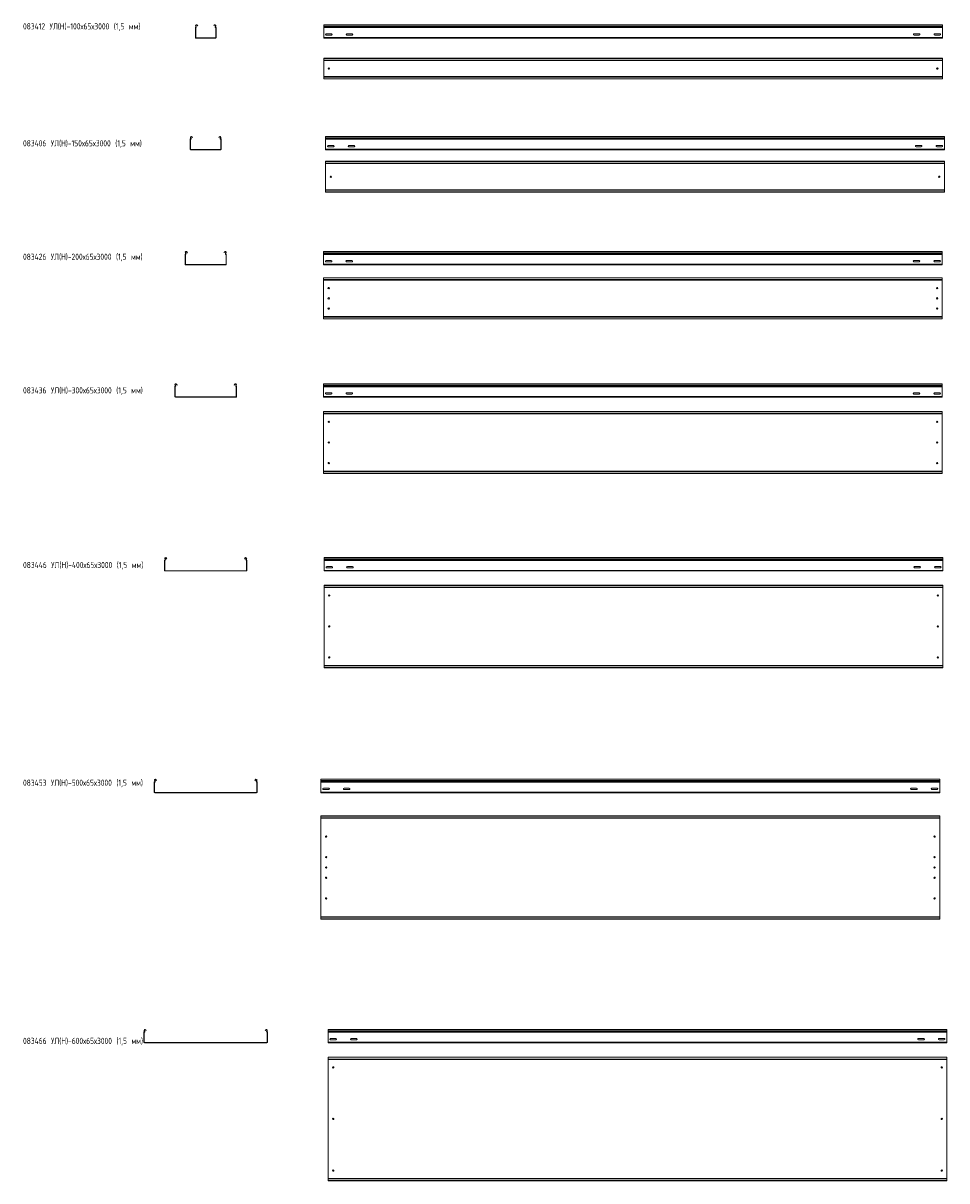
# Model space of a CAD drawing. Header units: millimetres. Extents: x -789 to 3689, y -6202 to -590.
import ezdxf

# ---------------------------------------------------------------- set-up
doc = ezdxf.new("R2010")
doc.units = ezdxf.units.MM
doc.styles.add('SLDTEXTSTYLE0', font='TXT', dxfattribs={"width": 0.7, "bigfont": 'bigfont'})

msp = doc.modelspace()

# ---------------------------------------------------------------- linework, layer by layer
at = {"color": 7, "linetype": 'Continuous', "lineweight": 15}
for p, q in [((47.7, -611.8), (46.2, -611.8)), ((46.2, -659.5), (46.2, -611.8)), ((47.5, -610.1), (47.9, -611.5)), ((49, -603.4), (47.7, -604.1)), ((49, -606.5), (47.7, -604.1)), ((47.7, -659.5), (47.7, -611.8)), ((50.3, -605.8), (49, -603.4)), ((49, -606.5), (50.3, -605.8)), ((55.6, -599.9), (54.3, -600.6)), ((54.3, -600.6), (56.1, -603.8)), ((55.6, -599.9), (57.4, -603.1)), ((57.4, -603.1), (56.1, -603.8)), ((135, -603.1), (136.7, -599.9)), ((136.3, -603.8), (135, -603.1)), ((136.3, -603.8), (138, -600.6)), ((138, -600.6), (136.7, -599.9)), ((143.3, -603.4), (142.1, -605.8)), ((142.1, -605.8), (143.4, -606.5)), ((144.6, -604.1), (143.3, -603.4)), ((144.6, -604.1), (143.4, -606.5)), ((144.9, -610.1), (144.5, -611.5)), ((146.2, -611.8), (144.7, -611.8)), ((144.7, -611.8), (144.7, -659.5)), ((146.2, -611.8), (146.2, -659.5)), ((3668.3, -597.5), (668.3, -597.5)), ((668.3, -604.1), (668.3, -597.5)), ((3668.3, -604.1), (668.3, -604.1)), ((668.3, -606.5), (668.3, -604.1)), ((3668.3, -606.5), (668.3, -606.5)), ((668.3, -610.1), (668.3, -606.5)), ((3668.3, -610.1), (668.3, -610.1)), ((668.3, -611.8), (668.3, -610.1)), ((3668.3, -611.8), (668.3, -611.8)), ((668.3, -659.5), (668.3, -611.8)), ((3668.3, -604.1), (3668.3, -597.5)), ((3668.3, -606.5), (3668.3, -604.1)), ((3668.3, -610.1), (3668.3, -606.5)), ((3668.3, -611.8), (3668.3, -610.1)), ((3668.3, -659.5), (3668.3, -611.8)), ((46.2, -659.5), (47.7, -659.5)), ((49.2, -661), (49.2, -662.5)), ((143.2, -661), (49.2, -661)), ((143.2, -662.5), (49.2, -662.5)), ((143.2, -662.5), (143.2, -661)), ((144.7, -659.5), (146.2, -659.5)), ((3668.3, -659.5), (668.3, -659.5)), ((668.3, -662.5), (668.3, -659.5)), ((3668.3, -662.5), (668.3, -662.5)), ((706, -641.2), (680.5, -641.2)), ((680.5, -647.7), (706, -647.7)), ((806, -641.2), (780.5, -641.2)), ((780.5, -647.7), (806, -647.7)), ((3530.5, -641.2), (3556, -641.2)), ((3556, -647.7), (3530.5, -647.7)), ((3630.5, -641.2), (3656, -641.2)), ((3656, -647.7), (3630.5, -647.7)), ((3668.3, -662.5), (3668.3, -659.5)), ((3668.3, -760.7), (668.3, -760.7)), ((668.3, -761.7), (668.3, -760.7)), ((3668.3, -761.7), (668.3, -761.7)), ((668.3, -770.2), (668.3, -761.7)), ((3668.3, -770.2), (668.3, -770.2)), ((668.3, -772), (668.3, -770.2)), ((3668.3, -772), (668.3, -772)), ((668.3, -772), (668.3, -849.5)), ((3668.3, -761.7), (3668.3, -760.7)), ((3668.3, -770.2), (3668.3, -761.7)), ((3668.3, -772), (3668.3, -770.2)), ((3668.3, -772), (3668.3, -849.5)), ((3668.3, -849.5), (668.3, -849.5)), ((668.3, -851.3), (668.3, -849.5)), ((3668.3, -851.3), (668.3, -851.3)), ((668.3, -859.7), (668.3, -851.3)), ((668.3, -859.7), (3668.3, -859.7)), ((668.3, -860.7), (668.3, -859.7)), ((3668.3, -860.7), (668.3, -860.7)), ((3668.3, -851.3), (3668.3, -849.5)), ((3668.3, -859.7), (3668.3, -851.3)), ((3668.3, -860.7), (3668.3, -859.7)), ((22.7, -1153.2), (21.2, -1153.2)), ((21.2, -1200.9), (21.2, -1153.2)), ((22.5, -1151.4), (22.9, -1152.9)), ((24, -1144.8), (22.7, -1145.5)), ((24, -1147.9), (22.7, -1145.5)), ((22.7, -1200.9), (22.7, -1153.2)), ((25.3, -1147.2), (24, -1144.8)), ((24, -1147.9), (25.3, -1147.2)), ((30.6, -1141.2), (29.3, -1142)), ((29.3, -1142), (31.1, -1145.2)), ((30.6, -1141.2), (32.4, -1144.5)), ((32.4, -1144.5), (31.1, -1145.2)), ((160, -1144.5), (161.7, -1141.2)), ((161.3, -1145.2), (160, -1144.5)), ((161.3, -1145.2), (163, -1142)), ((163, -1142), (161.7, -1141.2)), ((168.3, -1144.8), (167.1, -1147.2)), ((167.1, -1147.2), (168.4, -1147.9)), ((169.6, -1145.5), (168.3, -1144.8)), ((169.6, -1145.5), (168.4, -1147.9)), ((169.9, -1151.4), (169.5, -1152.9)), ((171.2, -1153.2), (169.7, -1153.2)), ((169.7, -1153.2), (169.7, -1200.9)), ((171.2, -1153.2), (171.2, -1200.9)), ((3677.8, -1138.9), (677.8, -1138.9)), ((677.8, -1145.5), (677.8, -1138.9)), ((3677.8, -1145.5), (677.8, -1145.5)), ((677.8, -1147.9), (677.8, -1145.5)), ((3677.8, -1147.9), (677.8, -1147.9)), ((677.8, -1151.4), (677.8, -1147.9)), ((3677.8, -1151.4), (677.8, -1151.4)), ((677.8, -1153.2), (677.8, -1151.4)), ((3677.8, -1153.2), (677.8, -1153.2)), ((677.8, -1200.9), (677.8, -1153.2)), ((3677.8, -1145.5), (3677.8, -1138.9)), ((3677.8, -1147.9), (3677.8, -1145.5)), ((3677.8, -1151.4), (3677.8, -1147.9)), ((3677.8, -1153.2), (3677.8, -1151.4)), ((3677.8, -1200.9), (3677.8, -1153.2)), ((21.2, -1200.9), (22.7, -1200.9)), ((24.2, -1202.4), (24.2, -1203.9)), ((168.2, -1202.4), (24.2, -1202.4)), ((168.2, -1203.9), (24.2, -1203.9)), ((168.2, -1203.9), (168.2, -1202.4)), ((169.7, -1200.9), (171.2, -1200.9)), ((3677.8, -1200.9), (677.8, -1200.9)), ((677.8, -1203.9), (677.8, -1200.9)), ((3677.8, -1203.9), (677.8, -1203.9)), ((715.6, -1182.6), (690.1, -1182.6)), ((690.1, -1189.1), (715.6, -1189.1)), ((815.6, -1182.6), (790.1, -1182.6)), ((790.1, -1189.1), (815.6, -1189.1)), ((3540.1, -1182.6), (3565.6, -1182.6)), ((3565.6, -1189.1), (3540.1, -1189.1)), ((3640.1, -1182.6), (3665.6, -1182.6)), ((3665.6, -1189.1), (3640.1, -1189.1)), ((3677.8, -1203.9), (3677.8, -1200.9)), ((3677.8, -1259.6), (677.8, -1259.6)), ((677.8, -1260.6), (677.8, -1259.6)), ((3677.8, -1260.6), (677.8, -1260.6)), ((677.8, -1269.1), (677.8, -1260.6)), ((3677.8, -1269.1), (677.8, -1269.1)), ((677.8, -1270.8), (677.8, -1269.1)), ((3677.8, -1270.8), (677.8, -1270.8)), ((677.8, -1270.8), (677.8, -1398.4)), ((3677.8, -1260.6), (3677.8, -1259.6)), ((3677.8, -1269.1), (3677.8, -1260.6)), ((3677.8, -1270.8), (3677.8, -1269.1)), ((3677.8, -1270.8), (3677.8, -1398.4)), ((3677.8, -1398.4), (677.8, -1398.4)), ((677.8, -1400.1), (677.8, -1398.4)), ((3677.8, -1400.1), (677.8, -1400.1)), ((677.8, -1408.6), (677.8, -1400.1)), ((3677.8, -1400.1), (3677.8, -1398.4)), ((3677.8, -1408.6), (3677.8, -1400.1)), ((677.8, -1408.6), (3677.8, -1408.6)), ((677.8, -1409.6), (677.8, -1408.6)), ((3677.8, -1409.6), (677.8, -1409.6)), ((3677.8, -1409.6), (3677.8, -1408.6)), ((-2.3, -1711.7), (-3.8, -1711.7)), ((-3.8, -1759.3), (-3.8, -1711.7)), ((-2.5, -1709.9), (-2.1, -1711.4)), ((-1, -1703.3), (-2.3, -1704)), ((-1, -1706.3), (-2.3, -1704)), ((-2.3, -1759.3), (-2.3, -1711.7)), ((0.3, -1705.6), (-1, -1703.3)), ((-1, -1706.3), (0.3, -1705.6)), ((5.6, -1699.7), (4.3, -1700.4)), ((4.3, -1700.4), (4.7, -1701.1)), ((4.7, -1701.1), (6, -1700.3)), ((6.1, -1703.7), (4.7, -1701.1)), ((5.6, -1699.7), (6, -1700.3)), ((6, -1700.3), (7.4, -1703)), ((7.4, -1703), (6.1, -1703.7)), ((185, -1703), (186.4, -1700.3)), ((186.3, -1703.7), (185, -1703)), ((187.7, -1701.1), (186.3, -1703.7)), ((186.4, -1700.3), (186.7, -1699.7)), ((186.4, -1700.3), (187.7, -1701.1)), ((188, -1700.4), (186.7, -1699.7)), ((187.7, -1701.1), (188, -1700.4)), ((193.3, -1703.3), (192.1, -1705.6)), ((192.1, -1705.6), (193.4, -1706.3)), ((194.6, -1704), (193.3, -1703.3)), ((194.6, -1704), (193.4, -1706.3)), ((194.9, -1709.9), (194.5, -1711.4)), ((196.2, -1711.7), (194.7, -1711.7)), ((194.7, -1711.7), (194.7, -1759.3)), ((196.2, -1711.7), (196.2, -1759.3)), ((3667.4, -1697.3), (667.4, -1697.3)), ((667.4, -1704), (667.4, -1697.3)), ((3667.4, -1704), (667.4, -1704)), ((667.4, -1706.3), (667.4, -1704)), ((3667.4, -1706.3), (667.4, -1706.3)), ((667.4, -1709.9), (667.4, -1706.3)), ((3667.4, -1709.9), (667.4, -1709.9)), ((667.4, -1711.7), (667.4, -1709.9)), ((3667.4, -1711.7), (667.4, -1711.7)), ((667.4, -1759.3), (667.4, -1711.7)), ((3667.4, -1704), (3667.4, -1697.3)), ((3667.4, -1706.3), (3667.4, -1704)), ((3667.4, -1709.9), (3667.4, -1706.3)), ((3667.4, -1711.7), (3667.4, -1709.9)), ((3667.4, -1759.3), (3667.4, -1711.7)), ((-3.8, -1759.3), (-2.3, -1759.3)), ((-0.8, -1760.8), (-0.8, -1762.3)), ((193.2, -1760.8), (-0.8, -1760.8)), ((193.2, -1762.3), (-0.8, -1762.3)), ((193.2, -1762.3), (193.2, -1760.8)), ((194.7, -1759.3), (196.2, -1759.3)), ((3667.4, -1759.3), (667.4, -1759.3)), ((667.4, -1762.3), (667.4, -1759.3)), ((3667.4, -1762.3), (667.4, -1762.3)), ((705.1, -1741.1), (679.6, -1741.1)), ((679.6, -1747.6), (705.1, -1747.6)), ((805.1, -1741.1), (779.6, -1741.1)), ((779.6, -1747.6), (805.1, -1747.6)), ((3529.6, -1741.1), (3555.1, -1741.1)), ((3555.1, -1747.6), (3529.6, -1747.6)), ((3629.6, -1741.1), (3655.1, -1741.1)), ((3655.1, -1747.6), (3629.6, -1747.6)), ((3667.4, -1762.3), (3667.4, -1759.3)), ((3667.4, -1824.2), (667.4, -1824.2)), ((667.4, -1825.2), (667.4, -1824.2)), ((3667.4, -1825.2), (667.4, -1825.2)), ((667.4, -1833.6), (667.4, -1825.2)), ((3667.4, -1833.6), (667.4, -1833.6)), ((667.4, -1834), (667.4, -1833.6)), ((667.4, -1834), (670.4, -1835.4)), ((667.4, -1834), (667.4, -2014.4)), ((3664.4, -1835.4), (670.4, -1835.4)), ((3664.4, -1835.4), (3667.4, -1834)), ((3667.4, -1825.2), (3667.4, -1824.2)), ((3667.4, -1833.6), (3667.4, -1825.2)), ((3667.4, -1834), (3667.4, -1833.6)), ((3667.4, -1834), (3667.4, -2014.4)), ((670.4, -2013), (667.4, -2014.4)), ((667.4, -2014.7), (667.4, -2014.4)), ((3667.4, -2014.7), (667.4, -2014.7)), ((667.4, -2023.2), (667.4, -2014.7)), ((3664.4, -2013), (670.4, -2013)), ((3667.4, -2014.4), (3664.4, -2013)), ((3667.4, -2014.7), (3667.4, -2014.4)), ((3667.4, -2023.2), (3667.4, -2014.7)), ((667.4, -2023.2), (3667.4, -2023.2)), ((667.4, -2024.2), (667.4, -2023.2)), ((3667.4, -2024.2), (667.4, -2024.2)), ((3667.4, -2024.2), (3667.4, -2023.2)), ((-52.3, -2352.5), (-53.8, -2352.5)), ((-53.8, -2400.2), (-53.8, -2352.5)), ((-52.5, -2350.8), (-52.1, -2352.2)), ((-51, -2344.1), (-52.3, -2344.8)), ((-51, -2347.2), (-52.3, -2344.8)), ((-52.3, -2400.2), (-52.3, -2352.5)), ((-49.7, -2346.5), (-51, -2344.1)), ((-51, -2347.2), (-49.7, -2346.5)), ((-44.4, -2340.6), (-45.7, -2341.3)), ((-45.7, -2341.3), (-45.3, -2341.9)), ((-45.3, -2341.9), (-44, -2341.2)), ((-43.9, -2344.6), (-45.3, -2341.9)), ((-44.4, -2340.6), (-44, -2341.2)), ((-44, -2341.2), (-42.6, -2343.9)), ((-42.6, -2343.9), (-43.9, -2344.6)), ((235, -2343.9), (236.4, -2341.2)), ((236.3, -2344.6), (235, -2343.9)), ((237.7, -2341.9), (236.3, -2344.6)), ((236.4, -2341.2), (236.7, -2340.6)), ((236.4, -2341.2), (237.7, -2341.9)), ((238, -2341.3), (236.7, -2340.6)), ((237.7, -2341.9), (238, -2341.3)), ((243.3, -2344.1), (242.1, -2346.5)), ((242.1, -2346.5), (243.4, -2347.2)), ((244.6, -2344.8), (243.3, -2344.1)), ((244.6, -2344.8), (243.4, -2347.2)), ((244.9, -2350.8), (244.5, -2352.2)), ((246.2, -2352.5), (244.7, -2352.5)), ((244.7, -2352.5), (244.7, -2400.2)), ((246.2, -2352.5), (246.2, -2400.2)), ((3667.5, -2338.2), (667.5, -2338.2)), ((667.5, -2344.8), (667.5, -2338.2)), ((3667.5, -2344.8), (667.5, -2344.8)), ((667.5, -2347.2), (667.5, -2344.8)), ((3667.5, -2347.2), (667.5, -2347.2)), ((667.5, -2350.8), (667.5, -2347.2)), ((3667.5, -2350.8), (667.5, -2350.8)), ((667.5, -2352.5), (667.5, -2350.8)), ((3667.5, -2352.5), (667.5, -2352.5)), ((667.5, -2400.2), (667.5, -2352.5)), ((3667.5, -2344.8), (3667.5, -2338.2)), ((3667.5, -2347.2), (3667.5, -2344.8)), ((3667.5, -2350.8), (3667.5, -2347.2)), ((3667.5, -2352.5), (3667.5, -2350.8)), ((3667.5, -2400.2), (3667.5, -2352.5)), ((-53.8, -2400.2), (-52.3, -2400.2)), ((-50.8, -2401.7), (-50.8, -2403.2)), ((243.2, -2401.7), (-50.8, -2401.7)), ((243.2, -2403.2), (-50.8, -2403.2)), ((243.2, -2403.2), (243.2, -2401.7)), ((244.7, -2400.2), (246.2, -2400.2)), ((3667.5, -2400.2), (667.5, -2400.2)), ((667.5, -2403.2), (667.5, -2400.2)), ((3667.5, -2403.2), (667.5, -2403.2)), ((705.2, -2382), (679.7, -2382)), ((679.7, -2388.5), (705.2, -2388.5)), ((805.2, -2382), (779.7, -2382)), ((779.7, -2388.5), (805.2, -2388.5)), ((3529.7, -2382), (3555.2, -2382)), ((3555.2, -2388.5), (3529.7, -2388.5)), ((3629.7, -2382), (3655.2, -2382)), ((3655.2, -2388.5), (3629.7, -2388.5)), ((3667.5, -2403.2), (3667.5, -2400.2)), ((3667.5, -2473), (667.5, -2473)), ((667.5, -2474), (667.5, -2473)), ((3667.5, -2474), (667.5, -2474)), ((667.5, -2482.5), (667.5, -2474)), ((3667.5, -2482.5), (667.5, -2482.5)), ((667.5, -2482.8), (667.5, -2482.5)), ((667.5, -2482.8), (670.5, -2484.2)), ((667.5, -2482.8), (667.5, -2763.2)), ((3664.5, -2484.2), (670.5, -2484.2)), ((3664.5, -2484.2), (3667.5, -2482.8)), ((3667.5, -2474), (3667.5, -2473)), ((3667.5, -2482.5), (3667.5, -2474)), ((3667.5, -2482.8), (3667.5, -2482.5)), ((3667.5, -2482.8), (3667.5, -2763.2)), ((670.5, -2761.8), (667.5, -2763.2)), ((667.5, -2763.6), (667.5, -2763.2)), ((3667.5, -2763.6), (667.5, -2763.6)), ((667.5, -2772), (667.5, -2763.6)), ((667.5, -2772), (3667.5, -2772)), ((667.5, -2773), (667.5, -2772)), ((3667.5, -2773), (667.5, -2773)), ((3664.5, -2761.8), (670.5, -2761.8)), ((3667.5, -2763.2), (3664.5, -2761.8)), ((3667.5, -2763.6), (3667.5, -2763.2)), ((3667.5, -2772), (3667.5, -2763.6)), ((3667.5, -2773), (3667.5, -2772)), ((-102.3, -3195.3), (-103.8, -3195.3)), ((-103.8, -3243), (-103.8, -3195.3)), ((-102.5, -3193.6), (-102.1, -3195)), ((-101, -3186.9), (-102.3, -3187.6)), ((-101, -3190), (-102.3, -3187.6)), ((-102.3, -3243), (-102.3, -3195.3)), ((-99.7, -3189.3), (-101, -3186.9)), ((-101, -3190), (-99.7, -3189.3)), ((-94.4, -3183.4), (-95.7, -3184.1)), ((-95.7, -3184.1), (-95.3, -3184.7)), ((-95.3, -3184.7), (-94, -3184)), ((-93.9, -3187.3), (-95.3, -3184.7)), ((-94.4, -3183.4), (-94, -3184)), ((-94, -3184), (-92.6, -3186.6)), ((-92.6, -3186.6), (-93.9, -3187.3)), ((285, -3186.6), (286.4, -3184)), ((286.3, -3187.3), (285, -3186.6)), ((287.7, -3184.7), (286.3, -3187.3)), ((286.4, -3184), (286.7, -3183.4)), ((286.4, -3184), (287.7, -3184.7)), ((288, -3184.1), (286.7, -3183.4)), ((287.7, -3184.7), (288, -3184.1)), ((293.3, -3186.9), (292.1, -3189.3)), ((292.1, -3189.3), (293.4, -3190)), ((294.6, -3187.6), (293.3, -3186.9)), ((294.6, -3187.6), (293.4, -3190)), ((294.9, -3193.6), (294.5, -3195)), ((296.2, -3195.3), (294.7, -3195.3)), ((294.7, -3195.3), (294.7, -3243)), ((296.2, -3195.3), (296.2, -3243)), ((3670.6, -3181), (670.6, -3181)), ((670.6, -3187.6), (670.6, -3181)), ((3670.6, -3187.6), (670.6, -3187.6)), ((670.6, -3190), (670.6, -3187.6)), ((3670.6, -3190), (670.6, -3190)), ((670.6, -3193.6), (670.6, -3190)), ((3670.6, -3193.6), (670.6, -3193.6)), ((670.6, -3195.3), (670.6, -3193.6)), ((3670.6, -3195.3), (670.6, -3195.3)), ((670.6, -3243), (670.6, -3195.3)), ((3670.6, -3187.6), (3670.6, -3181)), ((3670.6, -3190), (3670.6, -3187.6)), ((3670.6, -3193.6), (3670.6, -3190)), ((3670.6, -3195.3), (3670.6, -3193.6)), ((3670.6, -3243), (3670.6, -3195.3)), ((-103.8, -3243), (-102.3, -3243)), ((-100.8, -3244.5), (-100.8, -3246)), ((293.2, -3244.5), (-100.8, -3244.5)), ((293.2, -3246), (-100.8, -3246)), ((293.2, -3246), (293.2, -3244.5)), ((294.7, -3243), (296.2, -3243)), ((3670.6, -3243), (670.6, -3243)), ((670.6, -3246), (670.6, -3243)), ((3670.6, -3246), (670.6, -3246)), ((708.4, -3224.7), (682.9, -3224.7)), ((682.9, -3231.2), (708.4, -3231.2)), ((808.4, -3224.7), (782.9, -3224.7)), ((782.9, -3231.2), (808.4, -3231.2)), ((3532.9, -3224.7), (3558.4, -3224.7)), ((3558.4, -3231.2), (3532.9, -3231.2)), ((3632.9, -3224.7), (3658.4, -3224.7)), ((3658.4, -3231.2), (3632.9, -3231.2)), ((3670.6, -3246), (3670.6, -3243)), ((3670.6, -3314.7), (670.6, -3314.7)), ((670.6, -3315.7), (670.6, -3314.7)), ((3670.6, -3315.7), (670.6, -3315.7)), ((670.6, -3324.2), (670.6, -3315.7)), ((3670.6, -3324.2), (670.6, -3324.2)), ((670.6, -3324.5), (670.6, -3324.2)), ((670.6, -3324.5), (673.6, -3325.9)), ((670.6, -3324.5), (670.6, -3704.9)), ((3667.6, -3325.9), (673.6, -3325.9)), ((3667.6, -3325.9), (3670.6, -3324.5)), ((3670.6, -3315.7), (3670.6, -3314.7)), ((3670.6, -3324.2), (3670.6, -3315.7)), ((3670.6, -3324.5), (3670.6, -3324.2)), ((3670.6, -3324.5), (3670.6, -3704.9)), ((673.6, -3703.5), (670.6, -3704.9)), ((3667.6, -3703.5), (673.6, -3703.5)), ((3670.6, -3704.9), (3667.6, -3703.5)), ((670.6, -3705.3), (670.6, -3704.9)), ((3670.6, -3705.3), (670.6, -3705.3)), ((670.6, -3713.7), (670.6, -3705.3)), ((670.6, -3713.7), (3670.6, -3713.7)), ((670.6, -3714.7), (670.6, -3713.7)), ((3670.6, -3714.7), (670.6, -3714.7)), ((3670.6, -3705.3), (3670.6, -3704.9)), ((3670.6, -3713.7), (3670.6, -3705.3)), ((3670.6, -3714.7), (3670.6, -3713.7)), ((-151, -4261.7), (-152.3, -4262.4)), ((-151, -4264.8), (-152.3, -4262.4)), ((-149.7, -4264.1), (-151, -4261.7)), ((-151, -4264.8), (-149.7, -4264.1)), ((-144.4, -4258.2), (-145.7, -4258.9)), ((-145.7, -4258.9), (-145.3, -4259.5)), ((-145.3, -4259.5), (-144, -4258.8)), ((-143.9, -4262.1), (-145.3, -4259.5)), ((-144.4, -4258.2), (-144, -4258.8)), ((-144, -4258.8), (-142.6, -4261.4)), ((-142.6, -4261.4), (-143.9, -4262.1)), ((335, -4261.4), (336.4, -4258.8)), ((336.3, -4262.1), (335, -4261.4)), ((337.7, -4259.5), (336.3, -4262.1)), ((336.4, -4258.8), (336.7, -4258.2)), ((336.4, -4258.8), (337.7, -4259.5)), ((338, -4258.9), (336.7, -4258.2)), ((337.7, -4259.5), (338, -4258.9)), ((343.3, -4261.7), (342.1, -4264.1)), ((342.1, -4264.1), (343.4, -4264.8)), ((344.6, -4262.4), (343.3, -4261.7)), ((344.6, -4262.4), (343.4, -4264.8)), ((3654.8, -4255.8), (654.8, -4255.8)), ((654.8, -4262.4), (654.8, -4255.8)), ((3654.8, -4262.4), (654.8, -4262.4)), ((654.8, -4264.8), (654.8, -4262.4)), ((3654.8, -4264.8), (654.8, -4264.8)), ((654.8, -4268.4), (654.8, -4264.8)), ((3654.8, -4262.4), (3654.8, -4255.8)), ((3654.8, -4264.8), (3654.8, -4262.4)), ((3654.8, -4268.4), (3654.8, -4264.8)), ((-152.3, -4270.1), (-153.8, -4270.1)), ((-153.8, -4317.8), (-153.8, -4270.1)), ((-153.8, -4317.8), (-152.3, -4317.8)), ((-152.5, -4268.4), (-152.1, -4269.8)), ((-152.3, -4317.8), (-152.3, -4270.1)), ((-150.8, -4319.3), (-150.8, -4320.8)), ((343.2, -4319.3), (-150.8, -4319.3)), ((343.2, -4320.8), (-150.8, -4320.8)), ((343.2, -4320.8), (343.2, -4319.3)), ((344.9, -4268.4), (344.5, -4269.8)), ((346.2, -4270.1), (344.7, -4270.1)), ((344.7, -4270.1), (344.7, -4317.8)), ((344.7, -4317.8), (346.2, -4317.8)), ((346.2, -4270.1), (346.2, -4317.8)), ((3654.8, -4268.4), (654.8, -4268.4)), ((654.8, -4270.1), (654.8, -4268.4)), ((3654.8, -4270.1), (654.8, -4270.1)), ((654.8, -4317.8), (654.8, -4270.1)), ((3654.8, -4317.8), (654.8, -4317.8)), ((654.8, -4320.8), (654.8, -4317.8)), ((3654.8, -4320.8), (654.8, -4320.8)), ((692.5, -4299.5), (667, -4299.5)), ((667, -4306), (692.5, -4306)), ((792.5, -4299.5), (767, -4299.5)), ((767, -4306), (792.5, -4306)), ((3517, -4299.5), (3542.5, -4299.5)), ((3542.5, -4306), (3517, -4306)), ((3617, -4299.5), (3642.5, -4299.5)), ((3642.5, -4306), (3617, -4306)), ((3654.8, -4270.1), (3654.8, -4268.4)), ((3654.8, -4317.8), (3654.8, -4270.1)), ((3654.8, -4320.8), (3654.8, -4317.8)), ((3654.8, -4433.3), (654.8, -4433.3)), ((654.8, -4434.3), (654.8, -4433.3)), ((3654.8, -4434.3), (3654.8, -4433.3)), ((3654.8, -4434.3), (654.8, -4434.3)), ((654.8, -4442.8), (654.8, -4434.3)), ((3654.8, -4442.8), (654.8, -4442.8)), ((654.8, -4443.1), (654.8, -4442.8)), ((654.8, -4443.1), (657.8, -4444.5)), ((654.8, -4443.1), (654.8, -4923.5)), ((3651.8, -4444.5), (657.8, -4444.5)), ((3651.8, -4444.5), (3654.8, -4443.1)), ((3654.8, -4442.8), (3654.8, -4434.3)), ((3654.8, -4443.1), (3654.8, -4442.8)), ((3654.8, -4443.1), (3654.8, -4923.5)), ((657.8, -4922.1), (654.8, -4923.5)), ((654.8, -4923.8), (654.8, -4923.5)), ((3654.8, -4923.8), (654.8, -4923.8)), ((654.8, -4932.3), (654.8, -4923.8)), ((654.8, -4932.3), (3654.8, -4932.3)), ((654.8, -4933.3), (654.8, -4932.3)), ((3654.8, -4933.3), (654.8, -4933.3)), ((3651.8, -4922.1), (657.8, -4922.1)), ((3654.8, -4923.5), (3651.8, -4922.1)), ((3654.8, -4923.8), (3654.8, -4923.5)), ((3654.8, -4932.3), (3654.8, -4923.8)), ((3654.8, -4933.3), (3654.8, -4932.3)), ((-202.3, -5482.3), (-203.8, -5482.3)), ((-203.8, -5530), (-203.8, -5482.3)), ((-202.5, -5480.6), (-202.1, -5482.1)), ((-201, -5474), (-202.3, -5474.7)), ((-201, -5477), (-202.3, -5474.7)), ((-202.3, -5530), (-202.3, -5482.3)), ((-199.7, -5476.3), (-201, -5474)), ((-201, -5477), (-199.7, -5476.3)), ((-194.4, -5470.4), (-195.7, -5471.1)), ((-195.7, -5471.1), (-193.9, -5474.4)), ((-194.4, -5470.4), (-192.6, -5473.7)), ((-192.6, -5473.7), (-193.9, -5474.4)), ((385, -5473.7), (386.7, -5470.4)), ((386.3, -5474.4), (385, -5473.7)), ((386.3, -5474.4), (388, -5471.1)), ((388, -5471.1), (386.7, -5470.4)), ((393.3, -5474), (392.1, -5476.3)), ((392.1, -5476.3), (393.4, -5477)), ((394.6, -5474.7), (393.3, -5474)), ((394.6, -5474.7), (393.4, -5477)), ((394.9, -5480.6), (394.5, -5482.1)), ((396.2, -5482.3), (394.7, -5482.3)), ((394.7, -5482.3), (394.7, -5530)), ((396.2, -5482.3), (396.2, -5530)), ((3689.4, -5468), (689.4, -5468)), ((689.4, -5474.7), (689.4, -5468)), ((3689.4, -5474.7), (689.4, -5474.7)), ((689.4, -5477), (689.4, -5474.7)), ((3689.4, -5477), (689.4, -5477)), ((689.4, -5480.6), (689.4, -5477)), ((3689.4, -5480.6), (689.4, -5480.6)), ((689.4, -5482.3), (689.4, -5480.6)), ((3689.4, -5482.3), (689.4, -5482.3)), ((689.4, -5530), (689.4, -5482.3)), ((3689.4, -5474.7), (3689.4, -5468)), ((3689.4, -5477), (3689.4, -5474.7)), ((3689.4, -5480.6), (3689.4, -5477)), ((3689.4, -5482.3), (3689.4, -5480.6)), ((3689.4, -5530), (3689.4, -5482.3)), ((-203.8, -5530), (-202.3, -5530)), ((-200.8, -5531.5), (-200.8, -5533)), ((393.2, -5531.5), (-200.8, -5531.5)), ((393.2, -5533), (-200.8, -5533)), ((393.2, -5533), (393.2, -5531.5)), ((394.7, -5530), (396.2, -5530)), ((3689.4, -5530), (689.4, -5530)), ((689.4, -5533), (689.4, -5530)), ((3689.4, -5533), (689.4, -5533)), ((727.2, -5511.8), (701.7, -5511.8)), ((701.7, -5518.3), (727.2, -5518.3)), ((827.2, -5511.8), (801.7, -5511.8)), ((801.7, -5518.3), (827.2, -5518.3)), ((3551.7, -5511.8), (3577.2, -5511.8)), ((3577.2, -5518.3), (3551.7, -5518.3)), ((3651.7, -5511.8), (3677.2, -5511.8)), ((3677.2, -5518.3), (3651.7, -5518.3)), ((3689.4, -5533), (3689.4, -5530)), ((3689.4, -5602.5), (689.4, -5602.5)), ((689.4, -5603.5), (689.4, -5602.5)), ((3689.4, -5603.5), (689.4, -5603.5)), ((689.4, -5611.9), (689.4, -5603.5)), ((3689.4, -5611.9), (689.4, -5611.9)), ((689.4, -5613.7), (689.4, -5611.9)), ((3689.4, -5603.5), (3689.4, -5602.5)), ((3689.4, -5611.9), (3689.4, -5603.5)), ((3689.4, -5613.7), (3689.4, -5611.9)), ((3689.4, -5613.7), (689.4, -5613.7)), ((689.4, -5613.7), (689.4, -6191.3)), ((3689.4, -5613.7), (3689.4, -6191.3)), ((3689.4, -6191.3), (689.4, -6191.3)), ((689.4, -6193), (689.4, -6191.3)), ((3689.4, -6193), (689.4, -6193)), ((689.4, -6201.5), (689.4, -6193)), ((689.4, -6201.5), (3689.4, -6201.5)), ((689.4, -6202.5), (689.4, -6201.5)), ((3689.4, -6202.5), (689.4, -6202.5)), ((3689.4, -6193), (3689.4, -6191.3)), ((3689.4, -6201.5), (3689.4, -6193)), ((3689.4, -6202.5), (3689.4, -6201.5))]:
    msp.add_line(p, q, dxfattribs=at)
for centre in [(693.3, -810.7), (3643.3, -810.7), (702.8, -1334.6), (3652.8, -1334.6), (692.4, -1874.2), (3642.4, -1874.2), (692.4, -1924.2), (3642.4, -1924.2), (692.4, -1974.2), (3642.4, -1974.2), (692.5, -2523), (3642.5, -2523), (692.5, -2623), (3642.5, -2623), (692.5, -2723), (3642.5, -2723), (695.6, -3364.7), (3645.6, -3364.7), (695.6, -3514.7), (3645.6, -3514.7), (695.6, -3664.7), (3645.6, -3664.7), (679.8, -4533.3), (3629.8, -4533.3), (679.8, -4633.3), (3629.8, -4633.3), (679.8, -4683.3), (3629.8, -4683.3), (679.8, -4733.3), (3629.8, -4733.3), (679.8, -4833.3), (3629.8, -4833.3), (714.4, -5652.5), (3664.4, -5652.5), (714.4, -5902.5), (3664.4, -5902.5), (714.4, -6152.5), (3664.4, -6152.5)]:
    msp.add_circle(centre, 3.25, dxfattribs=at)
for centre, radius, start, end in [((48, -611.8), 1.8, 106.2863, 180), ((51.7, -602), 4.5, 28.0725, 208.0725), ((46.8, -607.7), 2.5, 286.2863, 28.0725), ((48, -611.8), 0.3, 106.2863, 180), ((46.8, -607.7), 4, 286.2863, 28.0725), ((51.7, -602), 3, 28.0725, 208.0725), ((140.7, -602), 4.5, 331.9275, 151.9275), ((140.7, -602), 3, 331.9275, 151.9275), ((145.6, -607.7), 4, 151.9275, 253.7137), ((145.6, -607.7), 2.5, 151.9275, 253.7137), ((144.4, -611.8), 0.3, 0, 73.7137), ((144.4, -611.8), 1.8, 0, 73.7137), ((49.2, -659.5), 3, 180, 270), ((49.2, -659.5), 1.5, 180, 270), ((143.2, -659.5), 1.5, 270, 0), ((143.2, -659.5), 3, 270, 360), ((680.5, -644.5), 3.25, 90, 270), ((706, -644.5), 3.25, 270, 90), ((780.5, -644.5), 3.25, 90, 270), ((806, -644.5), 3.25, 270, 90), ((3530.5, -644.5), 3.25, 90, 270), ((3556, -644.5), 3.25, 270, 90), ((3630.5, -644.5), 3.25, 90, 270), ((3656, -644.5), 3.25, 270, 90), ((23, -1153.2), 1.8, 106.2863, 180), ((26.7, -1143.4), 4.5, 28.0725, 208.0725), ((21.8, -1149), 2.5, 286.2863, 28.0725), ((23, -1153.2), 0.3, 106.2863, 180), ((21.8, -1149), 4, 286.2863, 28.0725), ((26.7, -1143.4), 3, 28.0725, 208.0725), ((165.7, -1143.4), 4.5, 331.9275, 151.9275), ((165.7, -1143.4), 3, 331.9275, 151.9275), ((170.6, -1149), 4, 151.9275, 253.7137), ((170.6, -1149), 2.5, 151.9275, 253.7137), ((169.4, -1153.2), 0.3, 0, 73.7137), ((169.4, -1153.2), 1.8, 0, 73.7137), ((24.2, -1200.9), 3, 180, 270), ((24.2, -1200.9), 1.5, 180, 270), ((168.2, -1200.9), 1.5, 270, 0), ((168.2, -1200.9), 3, 270, 0), ((690.1, -1185.9), 3.25, 90, 270), ((715.6, -1185.9), 3.25, 270, 90), ((790.1, -1185.9), 3.25, 90, 270), ((815.6, -1185.9), 3.25, 270, 90), ((3540.1, -1185.9), 3.25, 90, 270), ((3565.6, -1185.9), 3.25, 270, 90), ((3640.1, -1185.9), 3.25, 90, 270), ((3665.6, -1185.9), 3.25, 270, 90), ((-2, -1711.7), 1.8, 106.2863, 180), ((1.7, -1701.8), 4.5, 28.0725, 208.0725), ((-3.2, -1707.5), 2.5, 286.2863, 28.0725), ((-2, -1711.7), 0.3, 106.2863, 180), ((-3.2, -1707.5), 4, 286.2863, 28.0725), ((1.7, -1701.8), 3, 28.0725, 208.0725), ((190.7, -1701.8), 4.5, 331.9275, 151.9275), ((190.7, -1701.8), 3, 331.9275, 151.9275), ((195.6, -1707.5), 4, 151.9275, 253.7137), ((195.6, -1707.5), 2.5, 151.9275, 253.7137), ((194.4, -1711.7), 0.3, 0, 73.7137), ((194.4, -1711.7), 1.8, 0, 73.7137), ((-0.8, -1759.3), 3, 180, 270), ((-0.8, -1759.3), 1.5, 180, 270), ((193.2, -1759.3), 3, 270, 0), ((193.2, -1759.3), 1.5, 270, 0), ((679.6, -1744.3), 3.25, 90, 270), ((705.1, -1744.3), 3.25, 270, 90), ((779.6, -1744.3), 3.25, 90, 270), ((805.1, -1744.3), 3.25, 270, 90), ((3529.6, -1744.3), 3.25, 90, 270), ((3555.1, -1744.3), 3.25, 270, 90), ((3629.6, -1744.3), 3.25, 90, 270), ((3655.1, -1744.3), 3.25, 270, 90), ((-52, -2352.5), 1.8, 106.2863, 180), ((-48.3, -2342.7), 4.5, 28.0725, 208.0725), ((-53.2, -2348.4), 2.5, 286.2863, 28.0725), ((-52, -2352.5), 0.3, 106.2863, 180), ((-53.2, -2348.4), 4, 286.2863, 28.0725), ((-48.3, -2342.7), 3, 28.0725, 208.0725), ((240.7, -2342.7), 4.5, 331.9275, 151.9275), ((240.7, -2342.7), 3, 331.9275, 151.9275), ((245.6, -2348.4), 4, 151.9275, 253.7137), ((245.6, -2348.4), 2.5, 151.9275, 253.7137), ((244.4, -2352.5), 0.3, 0, 73.7137), ((244.4, -2352.5), 1.8, 0, 73.7137), ((-50.8, -2400.2), 3, 180, 270), ((-50.8, -2400.2), 1.5, 180, 270), ((243.2, -2400.2), 3, 270, 0), ((243.2, -2400.2), 1.5, 270, 0), ((679.7, -2385.2), 3.25, 90, 270), ((705.2, -2385.2), 3.25, 270, 90), ((779.7, -2385.2), 3.25, 90, 270), ((805.2, -2385.2), 3.25, 270, 90), ((3529.7, -2385.2), 3.25, 90, 270), ((3555.2, -2385.2), 3.25, 270, 90), ((3629.7, -2385.2), 3.25, 90, 270), ((3655.2, -2385.2), 3.25, 270, 90), ((-102, -3195.3), 1.8, 106.2863, 180), ((-98.3, -3185.5), 4.5, 28.0725, 208.0725), ((-103.2, -3191.2), 2.5, 286.2863, 28.0725), ((-102, -3195.3), 0.3, 106.2863, 180), ((-103.2, -3191.2), 4, 286.2863, 28.0725), ((-98.3, -3185.5), 3, 28.0725, 208.0725), ((290.7, -3185.5), 4.5, 331.9275, 151.9275), ((290.7, -3185.5), 3, 331.9275, 151.9275), ((295.6, -3191.2), 4, 151.9275, 253.7137), ((295.6, -3191.2), 2.5, 151.9275, 253.7137), ((294.4, -3195.3), 0.3, 0, 73.7137), ((294.4, -3195.3), 1.8, 0, 73.7137), ((-100.8, -3243), 3, 180, 270), ((-100.8, -3243), 1.5, 180, 270), ((293.2, -3243), 3, 270, 0), ((293.2, -3243), 1.5, 270, 0), ((682.9, -3228), 3.25, 90, 270), ((708.4, -3228), 3.25, 270, 90), ((782.9, -3228), 3.25, 90, 270), ((808.4, -3228), 3.25, 270, 90), ((3532.9, -3228), 3.25, 90, 270), ((3558.4, -3228), 3.25, 270, 90), ((3632.9, -3228), 3.25, 90, 270), ((3658.4, -3228), 3.25, 270, 90), ((-148.3, -4260.3), 4.5, 28.0725, 208.0725), ((-153.2, -4266), 2.5, 286.2863, 28.0725), ((-153.2, -4266), 4, 286.2863, 28.0725), ((-148.3, -4260.3), 3, 28.0725, 208.0725), ((340.7, -4260.3), 4.5, 331.9275, 151.9275), ((340.7, -4260.3), 3, 331.9275, 151.9275), ((345.6, -4266), 4, 151.9275, 253.7137), ((345.6, -4266), 2.5, 151.9275, 253.7137), ((-152, -4270.1), 1.8, 106.2863, 180), ((-150.8, -4317.8), 3, 180, 270), ((-152, -4270.1), 0.3, 106.2863, 180), ((-150.8, -4317.8), 1.5, 180, 270), ((343.2, -4317.8), 1.5, 270, 0), ((343.2, -4317.8), 3, 270, 0), ((344.4, -4270.1), 0.3, 0, 73.7137), ((344.4, -4270.1), 1.8, 0, 73.7137), ((667, -4302.8), 3.25, 90, 270), ((692.5, -4302.8), 3.25, 270, 90), ((767, -4302.8), 3.25, 90, 270), ((792.5, -4302.8), 3.25, 270, 90), ((3517, -4302.8), 3.25, 90, 270), ((3542.5, -4302.8), 3.25, 270, 90), ((3617, -4302.8), 3.25, 90, 270), ((3642.5, -4302.8), 3.25, 270, 90), ((-202, -5482.3), 1.8, 106.2863, 180), ((-198.3, -5472.5), 4.5, 28.0725, 208.0725), ((-203.2, -5478.2), 2.5, 286.2863, 28.0725), ((-202, -5482.3), 0.3, 106.2863, 180), ((-203.2, -5478.2), 4, 286.2863, 28.0725), ((-198.3, -5472.5), 3, 28.0725, 208.0725), ((390.7, -5472.5), 4.5, 331.9275, 151.9275), ((390.7, -5472.5), 3, 331.9275, 151.9275), ((395.6, -5478.2), 4, 151.9275, 253.7137), ((395.6, -5478.2), 2.5, 151.9275, 253.7137), ((394.4, -5482.3), 0.3, 0, 73.7137), ((394.4, -5482.3), 1.8, 0, 73.7137), ((-200.8, -5530), 3, 180, 270), ((-200.8, -5530), 1.5, 180, 270), ((393.2, -5530), 1.5, 270, 0), ((393.2, -5530), 3, 270, 0), ((701.7, -5515), 3.25, 90, 270), ((727.2, -5515), 3.25, 270, 90), ((801.7, -5515), 3.25, 90, 270), ((827.2, -5515), 3.25, 270, 90), ((3551.7, -5515), 3.25, 90, 270), ((3577.2, -5515), 3.25, 270, 90), ((3651.7, -5515), 3.25, 90, 270), ((3677.2, -5515), 3.25, 270, 90)]:
    msp.add_arc(centre, radius, start, end, dxfattribs=at)

# ---------------------------------------------------------------- texts
at = {"color": 7, "linetype": 'Continuous', "lineweight": 0, "char_height": 30, "attachment_point": 1, "style": 'SLDTEXTSTYLE0'}
for s, insert in [('083412 \\M+18454\\M+1844C(\\M+1844E)-100\\M+1848765\\M+184873000 (1,5 \\M+1847D\\M+1847D)', (-789.4, -590.7)), ('083406 \\M+18454\\M+1844C(\\M+1844E)-150\\M+1848765\\M+184873000 (1,5 \\M+1847D\\M+1847D)', (-789.4, -1157.6)), ('083426 \\M+18454\\M+1844C(\\M+1844E)-200\\M+1848765\\M+184873000 (1,5 \\M+1847D\\M+1847D)', (-789.4, -1707.7)), ('083436 \\M+18454\\M+1844C(\\M+1844E)-300\\M+1848765\\M+184873000 (1,5 \\M+1847D\\M+1847D)', (-789.4, -2355.2)), ('083446 \\M+18454\\M+1844C(\\M+1844E)-400\\M+1848765\\M+184873000 (1,5 \\M+1847D\\M+1847D)', (-789.4, -3201.9)), ('083453 \\M+18454\\M+1844C(\\M+1844E)-500\\M+1848765\\M+184873000 (1,5 \\M+1847D\\M+1847D)', (-789.4, -4257.5)), ('083466 \\M+18454\\M+1844C(\\M+1844E)-600\\M+1848765\\M+184873000 (1,5 \\M+1847D\\M+1847D)', (-789.4, -5509))]:
    msp.add_mtext(s, dxfattribs=dict(at, insert=insert))

doc.saveas('drawing.dxf')
